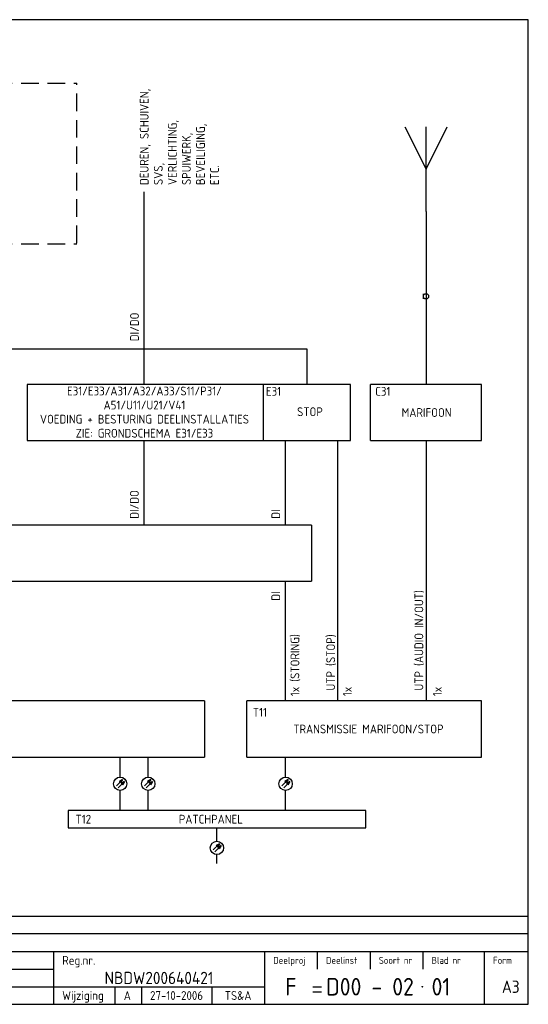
# Model space of a CAD drawing. Extents: x 10 to 410, y 10 to 290.
# Tile 2 of 2: x 265 to 410, y 10 to 290. Entities that reach past the tile are written whole.
import ezdxf
from ezdxf.enums import TextEntityAlignment as Align

# ---------------------------------------------------------------- set-up
doc = ezdxf.new("R2010")
doc.units = 0
doc.header["$MEASUREMENT"] = 0
doc.linetypes.add('DASHED', pattern=[0.75, 0.5, -0.25])
doc.layers.get('0').update_dxf_attribs({"linetype": 'CONTINUOUS'})
for name, color, linetype in [('0-25', 7, 'CONTINUOUS'), ('0-35', 2, 'CONTINUOUS'), ('0-50', 3, 'CONTINUOUS'), ('B-25', 7, 'CONTINUOUS'), ('S-25', 7, 'CONTINUOUS')]:
    doc.layers.add(name, color=color, linetype=linetype)
doc.styles.add('ISO', font='iso.shx')

# ---------------------------------------------------------------- blocks, each defined once
blk = doc.blocks.new('KADER-A3')
at = {"layer": '0-25'}
for p, q in [((410, 35), (10, 35)), ((410, 30), (10, 30)), ((350, 25), (350, 20)), ((365, 25), (365, 20)), ((380, 25), (380, 20)), ((200, 20), (275, 20)), ((150, 15), (335, 15)), ((292.5, 15), (292.5, 10)), ((300, 15), (300, 10)), ((320, 15), (320, 10))]:
    blk.add_line(p, q, dxfattribs=at)
at = {"layer": '0-35'}
for p, q in [((275, 25), (275, 10)), ((335, 25), (335, 10)), ((397.5, 25), (397.5, 10))]:
    blk.add_line(p, q, dxfattribs=at)
at = {"layer": '0-50'}
for p, q in [((10, 25), (410, 25)), ((348.75, 15), (351.25, 15)), ((348.75, 13.5), (351.25, 13.5))]:
    blk.add_line(p, q, dxfattribs=at)
blk.add_lwpolyline([(10, 10), (410, 10), (410, 290), (10, 290)], close=True, dxfattribs=at)
at = {"layer": '0-50', "const_width": 0.25}
blk.add_lwpolyline([(379.75, 15, 1), (380, 15, 1)], format="xyb", close=True, dxfattribs=at)
at = {"layer": '0-25', "style": 'ISO'}
for s, height, p in [('Reg.nr.', 2.5, (277.5, 22.5)), ('Deelproj', 2, (337.5, 22.5)), ('Deelinst', 2, (352.5, 22.5)), ('Soort nr', 2, (367.5, 22.5)), ('Blad nr', 2, (382.5, 22.5)), ('Form', 2, (400, 22.5)), ('Wijziging', 2.5, (277.5, 12.5))]:
    blk.add_text(s, height=height, dxfattribs=at).set_placement(p, align=Align.MIDDLE_LEFT)
for tag, p in [('N', (220, 22.5)), ('B', (92.5, 17.5)), ('P', (220, 17.5)), ('C', (92.5, 12.5)), ('U', (220, 12.5)), ('REV', (295, 12.5))]:
    blk.add_attdef(tag, text='', height=2.5, dxfattribs=at).set_placement(p, align=Align.MIDDLE_LEFT)
for tag, p in [('W', (180, 12.5)), ('Z', (310, 12.5)), ('Y', (327.5, 12.5))]:
    blk.add_attdef(tag, text='', height=2.5, dxfattribs=at).set_placement(p, align=Align.MIDDLE)
at = {"layer": '0-35', "style": 'ISO'}
blk.add_attdef('RNR', text='', height=3.5, dxfattribs=at).set_placement((305, 17.5), align=Align.MIDDLE)
for tag, p in [('X', (178.5, 17.5)), ('FORM', (402.5, 15))]:
    blk.add_attdef(tag, text='', height=3.5, dxfattribs=at).set_placement(p, align=Align.MIDDLE_LEFT)
at = {"layer": '0-50', "style": 'ISO'}
for tag, p in [('M', (342.5, 15)), ('O', (365, 15))]:
    blk.add_attdef(tag, text='', height=5, dxfattribs=at).set_placement(p, align=Align.MIDDLE)
blk.add_attdef('Q', text='', height=5, dxfattribs=at).set_placement((382.5, 15), align=Align.MIDDLE_LEFT)

msp = doc.modelspace()

# ---------------------------------------------------------------- linework, layer by layer
at = {"color": 0, "linetype": 'Continuous'}
for p, q in [((322.19, 55.68), (320.42, 53.92)), ((322.7, 55.12), (320.93, 53.35)), ((322.19, 55.68), (321.29, 55.13)), ((321.63, 54.79), (321.29, 55.13)), ((321.35, 55.12), (322.08, 55.57)), ((321.62, 54.85), (321.35, 55.12)), ((321.41, 55.11), (321.97, 55.46)), ((321.62, 54.91), (321.41, 55.11)), ((321.46, 55.11), (321.86, 55.35)), ((321.61, 54.96), (321.46, 55.11)), ((321.52, 55.1), (321.75, 55.24)), ((321.6, 55.02), (321.52, 55.1)), ((321.57, 55.1), (321.64, 55.13)), ((321.6, 55.07), (321.57, 55.1)), ((321.75, 55.24), (321.6, 55.02)), ((321.64, 55.13), (321.6, 55.07)), ((321.86, 55.35), (321.61, 54.96)), ((322.08, 55.57), (321.62, 54.85)), ((321.97, 55.46), (321.62, 54.91)), ((322.19, 55.68), (321.63, 54.79)), ((322.7, 55.12), (321.81, 54.56)), ((322.14, 54.23), (321.81, 54.56)), ((321.86, 54.55), (322.59, 55.01)), ((322.13, 54.28), (321.86, 54.55)), ((321.92, 54.55), (322.48, 54.9)), ((322.13, 54.34), (321.92, 54.55)), ((321.97, 54.54), (322.37, 54.79)), ((322.12, 54.39), (321.97, 54.54)), ((322.03, 54.54), (322.26, 54.68)), ((322.11, 54.45), (322.03, 54.54)), ((322.08, 54.53), (322.15, 54.57)), ((322.11, 54.51), (322.08, 54.53)), ((322.26, 54.68), (322.11, 54.45)), ((322.15, 54.57), (322.11, 54.51)), ((322.37, 54.79), (322.12, 54.39)), ((322.59, 55.01), (322.13, 54.28)), ((322.48, 54.9), (322.13, 54.34)), ((322.7, 55.12), (322.14, 54.23))]:
    msp.add_line(p, q, dxfattribs=at)
at = {"layer": '0-25'}
msp.add_circle((321.49, 54.47), 1.89, dxfattribs=at)
at = {"layer": 'S-25', "linetype": 'DASHED', "ltscale": 10}
for p, q in [((123.31, 271.91), (281.62, 271.91)), ((281.62, 226.47), (281.62, 271.91)), ((123.31, 226.29), (281.62, 226.29))]:
    msp.add_line(p, q, dxfattribs=at)
at = {"layer": 'S-25'}
for p, q in [((380.92, 235.5), (380.92, 259.5)), ((300.82, 186.29), (300.82, 241.04)), ((380.92, 235.5), (380.92, 186.29)), ((380.17, 210.58), (380.17, 212.08)), ((347.14, 196.29), (200.84, 196.29)), ((347.14, 186.29), (347.14, 196.29)), ((334.6, 186.29), (267.5, 186.29)), ((267.5, 186.29), (267.5, 170.29)), ((334.6, 186.29), (334.6, 170.29)), ((359.43, 186.29), (334.6, 186.29)), ((359.43, 170.29), (359.43, 186.29)), ((396.72, 186.29), (365.13, 186.29)), ((365.13, 170.29), (365.13, 186.29)), ((396.72, 170.29), (396.72, 186.29)), ((267.5, 170.29), (334.6, 170.29)), ((300.82, 146.29), (300.82, 170.29)), ((334.6, 170.29), (359.43, 170.29)), ((341.02, 146.29), (341.02, 170.29)), ((355.86, 96.29), (355.86, 170.29)), ((365.13, 170.29), (396.72, 170.29)), ((380.92, 170.29), (380.92, 96.29)), ((355.86, 158.29), (355.86, 158.29)), ((348.36, 146.29), (139.64, 146.29)), ((348.36, 146.29), (348.36, 130.29)), ((139.64, 130.29), (348.36, 130.29)), ((341.02, 96.29), (341.02, 130.29)), ((317.96, 96.29), (51.05, 96.29)), ((317.96, 96.29), (317.96, 80.29)), ((329.98, 80.29), (329.98, 96.29)), ((396.72, 96.29), (329.98, 96.29)), ((396.72, 80.29), (396.72, 96.29)), ((51.05, 80.29), (317.96, 80.29)), ((293.97, 74.59), (293.97, 80.29)), ((301.97, 74.59), (301.97, 80.29)), ((329.98, 80.29), (396.72, 80.29)), ((341.02, 74.59), (341.02, 80.29)), ((293.97, 65.14), (293.97, 70.82)), ((301.97, 65.14), (301.97, 70.82)), ((341.02, 65.14), (341.02, 70.82)), ((363.81, 65.14), (279.18, 65.14)), ((279.18, 65.14), (279.18, 60.14)), ((363.81, 60.14), (363.81, 65.14)), ((279.18, 60.14), (363.81, 60.14))]:
    msp.add_line(p, q, dxfattribs=at)
at = {"layer": 'S-25', "color": 0, "linetype": 'Continuous'}
for p, q in [((294.66, 73.92), (292.9, 72.15)), ((295.17, 73.35), (293.41, 71.58)), ((294.66, 73.92), (293.77, 73.36)), ((294.11, 73.03), (293.77, 73.36)), ((293.83, 73.35), (294.55, 73.81)), ((294.1, 73.08), (293.83, 73.35)), ((293.89, 73.35), (294.44, 73.7)), ((294.1, 73.14), (293.89, 73.35)), ((293.94, 73.34), (294.33, 73.59)), ((294.09, 73.19), (293.94, 73.34)), ((294, 73.33), (294.22, 73.48)), ((294.08, 73.25), (294, 73.33)), ((294.05, 73.33), (294.11, 73.37)), ((294.08, 73.3), (294.05, 73.33)), ((294.22, 73.48), (294.08, 73.25)), ((294.11, 73.37), (294.08, 73.3)), ((294.33, 73.59), (294.09, 73.19)), ((294.55, 73.81), (294.1, 73.08)), ((294.44, 73.7), (294.1, 73.14)), ((294.66, 73.92), (294.11, 73.03)), ((295.17, 73.35), (294.28, 72.79)), ((294.34, 72.79), (295.06, 73.24)), ((294.4, 72.78), (294.95, 73.13)), ((294.45, 72.77), (294.84, 73.02)), ((294.51, 72.77), (294.73, 72.91)), ((294.73, 72.91), (294.59, 72.68)), ((294.84, 73.02), (294.6, 72.63)), ((295.06, 73.24), (294.61, 72.51)), ((294.95, 73.13), (294.61, 72.57)), ((295.17, 73.35), (294.62, 72.46)), ((302.66, 73.92), (300.9, 72.15)), ((303.17, 73.35), (301.41, 71.58)), ((302.66, 73.92), (301.77, 73.36)), ((302.11, 73.03), (301.77, 73.36)), ((301.83, 73.35), (302.55, 73.81)), ((302.1, 73.08), (301.83, 73.35)), ((301.89, 73.35), (302.44, 73.7)), ((302.1, 73.14), (301.89, 73.35)), ((301.94, 73.34), (302.33, 73.59)), ((302.09, 73.19), (301.94, 73.34)), ((302, 73.33), (302.22, 73.48)), ((302.08, 73.25), (302, 73.33)), ((302.05, 73.33), (302.11, 73.37)), ((302.08, 73.3), (302.05, 73.33)), ((302.22, 73.48), (302.08, 73.25)), ((302.11, 73.37), (302.08, 73.3)), ((302.33, 73.59), (302.09, 73.19)), ((302.55, 73.81), (302.1, 73.08)), ((302.44, 73.7), (302.1, 73.14)), ((302.66, 73.92), (302.11, 73.03)), ((303.17, 73.35), (302.28, 72.79)), ((302.34, 72.79), (303.06, 73.24)), ((302.4, 72.78), (302.95, 73.13)), ((302.45, 72.77), (302.84, 73.02)), ((302.51, 72.77), (302.73, 72.91)), ((302.73, 72.91), (302.59, 72.68)), ((302.84, 73.02), (302.6, 72.63)), ((303.06, 73.24), (302.61, 72.51)), ((302.95, 73.13), (302.61, 72.57)), ((303.17, 73.35), (302.62, 72.46)), ((341.71, 73.92), (339.95, 72.15)), ((342.22, 73.35), (340.46, 71.58)), ((341.71, 73.92), (340.82, 73.36)), ((341.16, 73.03), (340.82, 73.36)), ((340.88, 73.35), (341.6, 73.81)), ((341.15, 73.08), (340.88, 73.35)), ((340.93, 73.35), (341.49, 73.7)), ((341.14, 73.14), (340.93, 73.35)), ((340.99, 73.34), (341.38, 73.59)), ((341.14, 73.19), (340.99, 73.34)), ((341.05, 73.33), (341.27, 73.48)), ((341.13, 73.25), (341.05, 73.33)), ((341.1, 73.33), (341.16, 73.37)), ((341.12, 73.3), (341.1, 73.33)), ((341.16, 73.37), (341.12, 73.3)), ((341.27, 73.48), (341.13, 73.25)), ((341.49, 73.7), (341.14, 73.14)), ((341.38, 73.59), (341.14, 73.19)), ((341.6, 73.81), (341.15, 73.08)), ((341.71, 73.92), (341.16, 73.03)), ((342.22, 73.35), (341.33, 72.79)), ((341.39, 72.79), (342.11, 73.24)), ((341.44, 72.78), (342, 73.13)), ((341.5, 72.77), (341.89, 73.02)), ((341.56, 72.77), (341.78, 72.91)), ((341.78, 72.91), (341.64, 72.68)), ((342, 73.13), (341.65, 72.57)), ((341.89, 73.02), (341.65, 72.63)), ((342.11, 73.24), (341.66, 72.51)), ((342.22, 73.35), (341.67, 72.46)), ((294.62, 72.46), (294.28, 72.79)), ((294.61, 72.51), (294.34, 72.79)), ((294.61, 72.57), (294.4, 72.78)), ((294.6, 72.63), (294.45, 72.77)), ((294.59, 72.68), (294.51, 72.77)), ((294.56, 72.76), (294.62, 72.8)), ((294.59, 72.74), (294.56, 72.76)), ((294.62, 72.8), (294.59, 72.74)), ((302.62, 72.46), (302.28, 72.79)), ((302.61, 72.51), (302.34, 72.79)), ((302.61, 72.57), (302.4, 72.78)), ((302.6, 72.63), (302.45, 72.77)), ((302.59, 72.68), (302.51, 72.77)), ((302.56, 72.76), (302.62, 72.8)), ((302.59, 72.74), (302.56, 72.76)), ((302.62, 72.8), (302.59, 72.74)), ((341.67, 72.46), (341.33, 72.79)), ((341.66, 72.51), (341.39, 72.79)), ((341.65, 72.57), (341.44, 72.78)), ((341.65, 72.63), (341.5, 72.77)), ((341.64, 72.68), (341.56, 72.77)), ((341.61, 72.76), (341.67, 72.8)), ((341.64, 72.74), (341.61, 72.76)), ((341.67, 72.8), (341.64, 72.74))]:
    msp.add_line(p, q, dxfattribs=at)
at = {"layer": 'S-25', "ltscale": 10}
for p, q in [((321.49, 56.36), (321.49, 60.14)), ((321.49, 50.03), (321.49, 52.59))]:
    msp.add_line(p, q, dxfattribs=at)
at = {"layer": 'S-25'}
msp.add_lwpolyline([(374.92, 259.5), (380.92, 247.5), (386.92, 259.5)], dxfattribs=at)
for centre, radius in [((380.92, 211.33), 0.75), ((293.97, 72.71), 1.89), ((301.97, 72.71), 1.89), ((341.02, 72.71), 1.89)]:
    msp.add_circle(centre, radius, dxfattribs=at)

# ---------------------------------------------------------------- block references
ref = msp.add_blockref('KADER-A3', (0, 0))
ref.add_attrib('M', 'F', dxfattribs={"layer": '0-50', "height": 5, "style": 'ISO'}).set_placement((342.5, 15), align=Align.MIDDLE)
ref.add_attrib('O', 'D00 - 02', dxfattribs={"layer": '0-50', "height": 5, "style": 'ISO'}).set_placement((365, 15), align=Align.MIDDLE)
ref.add_attrib('Q', '01', dxfattribs={"layer": '0-50', "height": 5, "style": 'ISO'}).set_placement((382.5, 15), align=Align.MIDDLE_LEFT)
ref.add_attrib('RNR', 'NBDW200640421', dxfattribs={"layer": '0-35', "height": 3.5, "style": 'ISO'}).set_placement((305, 17.5), align=Align.MIDDLE)
ref.add_attrib('FORM', 'A3', dxfattribs={"layer": '0-35', "height": 3.5, "style": 'ISO'}).set_placement((402.5, 15), align=Align.MIDDLE_LEFT)
ref.add_attrib('REV', 'A', dxfattribs={"layer": '0-25', "height": 2.5, "style": 'ISO'}).set_placement((295, 12.5), align=Align.MIDDLE_LEFT)
ref.add_attrib('Z', '27-10-2006', dxfattribs={"layer": '0-25', "height": 2.5, "style": 'ISO'}).set_placement((310, 12.5), align=Align.MIDDLE)
ref.add_attrib('Y', 'TS&A', dxfattribs={"layer": '0-25', "height": 2.5, "style": 'ISO'}).set_placement((327.5, 12.5), align=Align.MIDDLE)

# ---------------------------------------------------------------- texts
at = {"layer": 'B-25', "style": 'ISO'}
for s, p in [('DEUREN, SCHUIVEN,', (302.07, 242.98)), ('VERLICHTING,', (310.07, 242.98)), ('BEVEILIGING,', (318.07, 242.98)), ('SPUIWERK,', (314.07, 242.98)), ('SVS,', (306.07, 242.98)), ('ETC.', (322.07, 242.98)), ('DI/DO', (299.3, 198.57, 2600)), ('DI/DO', (299.26, 148.07)), ('DI', (339.46, 148.07)), ('UTP (AUDIO IN/OUT)', (380.14, 99.23)), ('DI', (339.46, 124.78)), ('1x (STORING)', (344.91, 97.63, 2600)), ('UTP (STOP)', (355.08, 99.23)), ('1x', (359.8, 97.63, 2600)), ('1x', (385.37, 97.63, 2600))]:
    msp.add_text(s, height=2.5, rotation=90, dxfattribs=at).set_placement(p)
for s, p in [('E31/E33/A31/A32/A33/S11/P31/', (300.88, 184.4, 3900)), ('A51/U11/U21/V41', (300.88, 180.4, 3900)), ('STOP', (347.93, 178.51)), ('MARIFOON', (381.09, 178.29)), ('VOEDING + BESTURING DEELINSTALLATIES', (300.88, 176.4, 3900)), ('ZIE: GRONDSCHEMA E31/E33', (300.88, 172.4, 3900)), ('TRANSMISSIE MARIFOON/STOP', (364.55, 88.29)), ('T12', (283.5, 62.64)), ('PATCHPANEL', (319.76, 62.64))]:
    msp.add_text(s, height=2.5, dxfattribs=at).set_placement(p, align=Align.MIDDLE_CENTER)
for s, p in [('E31', (335.41, 184.31)), ('C31', (366.48, 184.31))]:
    msp.add_text(s, height=2.5, dxfattribs=at).set_placement(p, align=Align.MIDDLE_LEFT)
msp.add_text('T11', height=2.5, dxfattribs=at).set_placement((331.7, 91.8))

doc.saveas('drawing.dxf')
